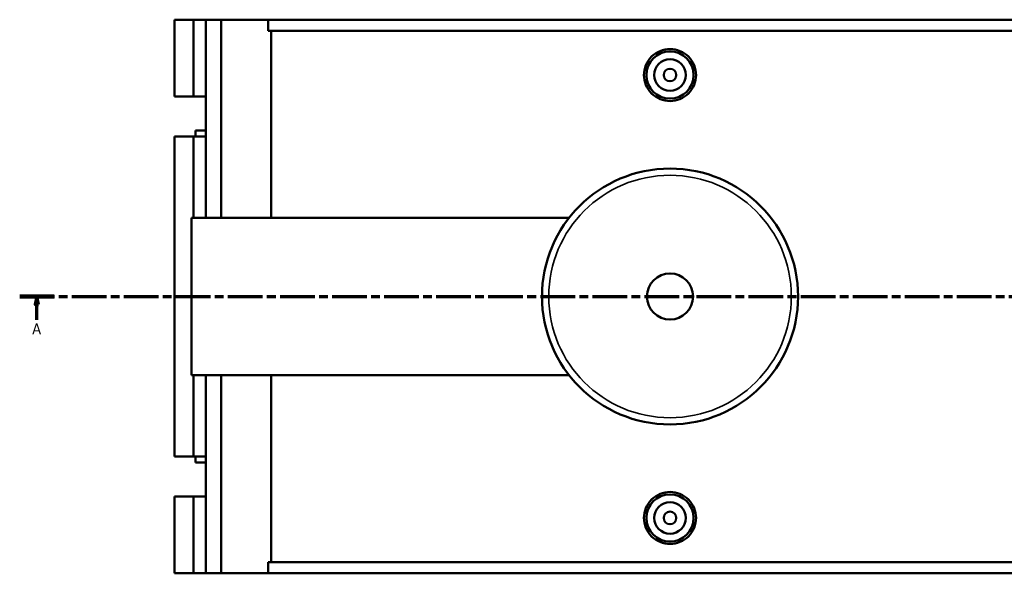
# Model space of a CAD drawing. Header units: millimetres. Extents: x 14 to 1017, y -235 to 1226.
# Tile 1 of 7: x 243 to 556, y -235 to -59. Entities that reach past the tile are written whole.
import ezdxf

# ---------------------------------------------------------------- set-up
doc = ezdxf.new("R2010")
doc.units = ezdxf.units.MM
doc.linetypes.add('CHAIN', pattern=[0.3543, 0.2362, -0.0295, 0.0591, -0.0295])
for name, color, linetype, lineweight in [('Section Line (ISO)', 7, 'CHAIN', 70), ('Visible (ISO)', 7, 'Continuous', 50), ('Visible Narrow (ISO)', 7, 'Continuous', 35)]:
    doc.layers.add(name, color=color, linetype=linetype, lineweight=lineweight)
doc.styles.add('Label Text (ISO)', font='tahoma.ttf')

# ---------------------------------------------------------------- blocks, each defined once
blk = doc.blocks.new('2dTransSection0')
at = {"layer": 'Section Line (ISO)', "linetype": 'CHAIN', "ltscale": 46.681}
blk.add_line((242.77, -146.75), (667.19, -146.75), dxfattribs=at)
at = {"layer": 'Section Line (ISO)', "linetype": 'Continuous', "lineweight": 140}
for p, q in [((242.77, -146.75), (253.71, -146.75)), ((656.25, -146.75), (667.19, -146.75))]:
    blk.add_line(p, q, dxfattribs=at)
at = {"layer": 'Section Line (ISO)', "linetype": 'Continuous'}
for p, q in [((248.24, -146.75), (247.74, -149.25)), ((248.24, -149.25), (248.24, -146.75)), ((248.74, -149.25), (248.24, -146.75)), ((661.72, -146.75), (661.22, -149.25)), ((661.72, -149.25), (661.72, -146.75)), ((662.22, -149.25), (661.72, -146.75)), ((247.74, -149.25), (248.74, -149.25)), ((248.24, -154.16), (248.24, -149.25)), ((661.22, -149.25), (662.22, -149.25)), ((661.72, -154.16), (661.72, -149.25))]:
    blk.add_line(p, q, dxfattribs=at)
at = {"layer": 'Section Line (ISO)', "linetype": 'Continuous', "flags": 128}
for points in [[(248.74, -149.25), (248.24, -146.75), (247.74, -149.25), (248.74, -149.25)], [(662.22, -149.25), (661.72, -146.75), (661.22, -149.25), (662.22, -149.25)]]:
    blk.add_lwpolyline(points, dxfattribs=at)
at = {"layer": 'Section Line (ISO)'}
for points in [[(248.74, -149.25), (248.24, -146.75), (247.74, -149.25), (248.74, -149.25)], [(662.22, -149.25), (661.72, -146.75), (661.22, -149.25), (662.22, -149.25)]]:
    blk.add_solid(points, dxfattribs=at)
at = {"layer": 'Section Line (ISO)', "char_height": 3.5, "attachment_point": 7, "style": 'Label Text (ISO)'}
for insert in [(246.75, -158.75), (660.23, -158.75)]:
    blk.add_mtext('A', dxfattribs=dict(at, insert=insert))

msp = doc.modelspace()

# ---------------------------------------------------------------- linework, layer by layer
at = {"layer": 'Visible (ISO)'}
for p, q in [((291.954, -58.754), (291.954, -83.179)), ((291.954, -58.754), (297.94, -58.754)), ((297.94, -58.754), (301.933, -58.754)), ((297.94, -58.754), (297.94, -83.179)), ((301.933, -58.754), (301.933, -83.179)), ((301.933, -58.754), (306.722, -58.754)), ((306.722, -58.754), (306.722, -121.754)), ((306.722, -58.754), (321.703, -58.754)), ((321.703, -58.754), (321.703, -62.274)), ((321.703, -58.754), (584.651, -58.754)), ((584.651, -62.274), (321.703, -62.274)), ((322.696, -62.274), (322.696, -121.754)), ((291.954, -83.179), (297.94, -83.179)), ((297.94, -83.179), (301.933, -83.179)), ((301.933, -83.179), (301.933, -95.929)), ((297.94, -95.929), (291.954, -95.929)), ((291.954, -95.929), (291.954, -197.579)), ((301.933, -95.929), (297.94, -95.929)), ((297.94, -95.929), (297.94, -121.754)), ((301.933, -93.954), (298.67, -93.954)), ((298.67, -93.954), (298.67, -95.929)), ((301.933, -95.929), (301.933, -121.754)), ((297.353, -171.754), (297.353, -121.754)), ((297.353, -121.754), (417.278, -121.754)), ((297.353, -171.754), (417.278, -171.754)), ((297.94, -171.754), (297.94, -197.579)), ((301.933, -171.754), (301.933, -197.579)), ((306.722, -171.754), (306.722, -234.754)), ((322.696, -171.754), (322.696, -231.234)), ((291.954, -197.579), (297.94, -197.579)), ((297.94, -197.579), (301.933, -197.579)), ((298.67, -197.579), (298.67, -199.554)), ((298.67, -199.554), (301.933, -199.554)), ((301.933, -197.579), (301.933, -210.329)), ((297.94, -210.329), (291.954, -210.329)), ((291.954, -210.329), (291.954, -234.754)), ((301.933, -210.329), (297.94, -210.329)), ((297.94, -210.329), (297.94, -234.754)), ((301.933, -210.329), (301.933, -234.754)), ((321.703, -231.234), (321.703, -234.754)), ((584.651, -231.234), (321.703, -231.234)), ((291.954, -234.754), (297.94, -234.754)), ((297.94, -234.754), (301.933, -234.754)), ((301.933, -234.754), (306.722, -234.754)), ((306.722, -234.754), (321.703, -234.754)), ((321.703, -234.754), (584.651, -234.754))]:
    msp.add_line(p, q, dxfattribs=at)
for centre, radius in [((449.353, -76.354), 7.5), ((449.353, -76.354), 5), ((449.353, -76.354), 2), ((449.353, -146.754), 40.667), ((449.353, -146.754), 7.32), ((449.353, -217.154), 7.5), ((449.353, -217.154), 5), ((449.353, -217.154), 2)]:
    msp.add_circle(centre, radius, dxfattribs=at)
for points, knots in [([(457.639, -76.354), (457.639, -77.394), (457.43, -78.502), (456.583, -80.54), (455.944, -81.47), (454.472, -82.936), (453.54, -83.571), (451.5, -84.413), (450.392, -84.62), (448.314, -84.62), (447.205, -84.413), (445.165, -83.571), (444.234, -82.936), (442.762, -81.47), (442.123, -80.54), (441.275, -78.502), (441.067, -77.394), (441.067, -75.315), (441.275, -74.206), (442.123, -72.168), (442.762, -71.239), (444.234, -69.772), (445.165, -69.137), (447.205, -68.296), (448.314, -68.089), (450.392, -68.089), (451.5, -68.296), (453.54, -69.137), (454.472, -69.772), (455.944, -71.239), (456.583, -72.168), (457.43, -74.206), (457.639, -75.315), (457.639, -76.354)], [0, 0, 0, 0, 0.3118987, 0.3118987, 0.6237974, 0.6237974, 0.9355192, 0.9355192, 1.247241, 1.247241, 1.5589628, 1.5589628, 1.8706846, 1.8706846, 2.1825833, 2.1825833, 2.494482, 2.494482, 2.8063807, 2.8063807, 3.1182794, 3.1182794, 3.4300012, 3.4300012, 3.741723, 3.741723, 4.0534448, 4.0534448, 4.3651665, 4.3651665, 4.6770653, 4.6770653, 4.988964, 4.988964, 4.988964, 4.988964]), ([(457.639, -217.154), (457.639, -218.194), (457.43, -219.302), (456.583, -221.34), (455.944, -222.27), (454.472, -223.736), (453.54, -224.371), (451.5, -225.213), (450.392, -225.42), (448.314, -225.42), (447.205, -225.213), (445.165, -224.371), (444.234, -223.736), (442.762, -222.27), (442.123, -221.34), (441.275, -219.302), (441.067, -218.194), (441.067, -217.154), (441.067, -216.115), (441.275, -215.006), (442.123, -212.968), (442.762, -212.039), (444.234, -210.572), (445.165, -209.937), (447.205, -209.096), (448.314, -208.889), (450.392, -208.889), (451.5, -209.096), (453.54, -209.937), (454.472, -210.572), (455.944, -212.039), (456.583, -212.968), (457.43, -215.006), (457.639, -216.115), (457.639, -217.154)], [2.494482, 2.494482, 2.494482, 2.494482, 2.8063807, 2.8063807, 3.1182794, 3.1182794, 3.4300012, 3.4300012, 3.741723, 3.741723, 4.0534448, 4.0534448, 4.3651665, 4.3651665, 4.6770653, 4.6770653, 4.988964, 4.988964, 4.988964, 5.3008627, 5.3008627, 5.6127614, 5.6127614, 5.9244832, 5.9244832, 6.236205, 6.236205, 6.5479268, 6.5479268, 6.8596485, 6.8596485, 7.1715473, 7.1715473, 7.483446, 7.483446, 7.483446, 7.483446])]:
    msp.add_open_spline(points, degree=3, knots=knots, dxfattribs=at)
at = {"layer": 'Visible Narrow (ISO)'}
msp.add_circle((449.353, -146.754), 38.525, dxfattribs=at)

# ---------------------------------------------------------------- block references
at = {"layer": 'Section Line (ISO)'}
msp.add_blockref('2dTransSection0', (0, 0), dxfattribs=at)

doc.saveas('drawing.dxf')
